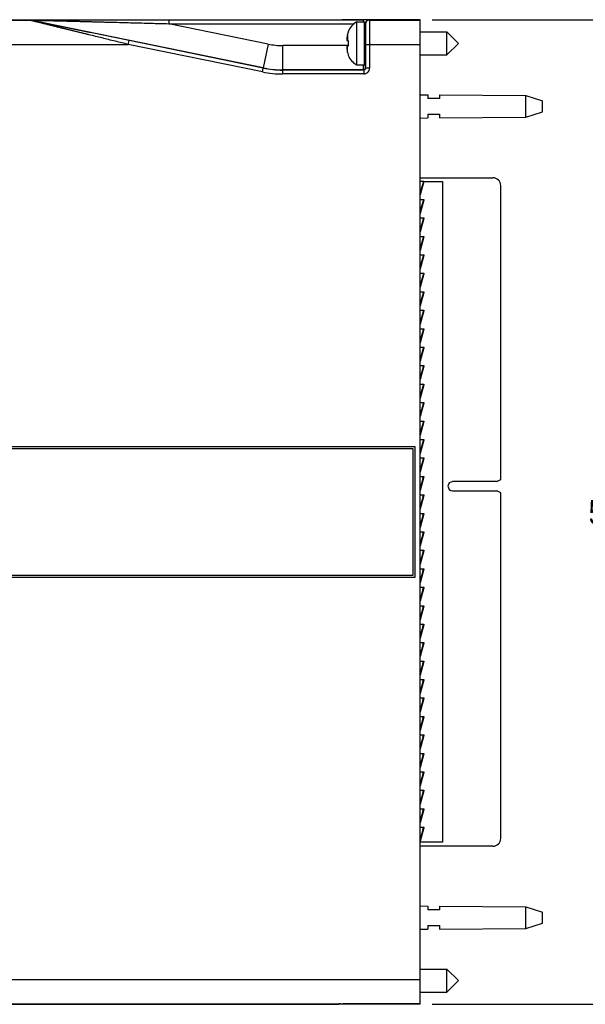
# Model space of a CAD drawing. Header units: inches. Extents: x 0 to 22, y 0 to 17.
# Tile 31 of 57: x 9.6 to 12.5, y 6.7 to 11.7. Entities that reach past the tile are written whole.
import ezdxf

# ---------------------------------------------------------------- set-up
doc = ezdxf.new("R2010")
doc.units = ezdxf.units.IN
doc.header["$LTSCALE"] = 1.21
doc.header["$MEASUREMENT"] = 0
doc.layers.get('0').update_dxf_attribs({"linetype": 'CONTINUOUS'})
doc.layers.add('DIMENSIONS', color=7, linetype='CONTINUOUS')
doc.styles.get("Standard").update_dxf_attribs({"font": 'txt', "width": 0.8})
doc.dimstyles.new('DIMSTYLE_2', dxfattribs={"dimtxt": 0.125, "dimasz": 0.18, "dimexe": 0.18, "dimexo": 0.0625, "dimgap": 0.09, "dimtad": 0, "dimtih": 1, "dimtoh": 1, "dimdec": 3, "dimzin": 4, "dimdsep": 46, "dimtxsty": 'STANDARD', "dimblk": '_FILLED', "dimblk1": '_FILLED', "dimblk2": '_FILLED', "dimcen": 0.09, "dimadec": 0, "dimazin": 0, "dimtp": 0.01, "dimtm": 0.01, "dimtfac": 1, "dimtdec": 3, "dimtofl": 0, "dimtmove": 0, "dimatfit": 3, "dimldrblk": '_FILLED', "dimfxl": 1, "dimtolj": 1, "dimtzin": 4, "dimarcsym": 0})

# ---------------------------------------------------------------- blocks, each defined once
blk = doc.blocks.new('_FILLED')
at = {"color": 0, "linetype": 'BYBLOCK'}
blk.add_solid([(0, 0), (-1, 0.174), (-1, -0.174)], dxfattribs=at)
blk = doc.blocks.new('*D5')
at = {"layer": 'DIMENSIONS', "color": 2, "linetype": 'CONTINUOUS'}
for p, q in [((11.6767, 11.7379), (13.0718, 11.7379)), ((12.9468, 11.7379), (12.9468, 9.3303)), ((12.9468, 6.6728), (12.9468, 9.0803)), ((11.6767, 6.6728), (13.0718, 6.6728))]:
    blk.add_line(p, q, dxfattribs=at)
at = {"layer": 'DIMENSIONS', "color": 2, "linetype": 'CONTINUOUS', "xscale": 0.18, "yscale": 0.18, "zscale": 0.18}
for p, rotation in [((12.9468, 11.7379), 90), ((12.9468, 6.6728), 270)]:
    blk.add_blockref('_FILLED', p, dxfattribs=dict(at, rotation=rotation))
at = {"layer": 'DIMENSIONS', "color": 2, "linetype": 'CONTINUOUS', "insert": (12.9468, 9.2678), "char_height": 0.125, "width": 1.425, "attachment_point": 2, "line_spacing_factor": 0.9}
blk.add_mtext('5.065{\\Ftxt.shx;\\W1.000000;\\H0.125000; }[128.65]', dxfattribs=at)

msp = doc.modelspace()

# ---------------------------------------------------------------- linework, layer by layer
at = {"color": 9, "linetype": 'CONTINUOUS'}
for p, q in [((7.6364, 11.7361), (9.6065, 11.7361)), ((9.6065, 11.7361), (9.6065, 11.7364)), ((9.6105, 11.7357), (9.6105, 11.736)), ((10.8073, 11.4905), (9.6105, 11.736)), ((10.322, 11.7376), (10.322, 11.7176)), ((10.322, 11.7376), (11.3222, 11.7376)), ((10.322, 11.7176), (11.2748, 11.7176)), ((10.8324, 11.6129), (10.322, 11.7176)), ((11.3222, 11.7376), (11.3222, 11.7266)), ((11.3292, 11.7176), (11.3322, 11.7174)), ((11.3322, 11.6558), (11.3322, 11.7174)), ((11.3322, 11.7174), (11.3335, 11.7161)), ((11.3522, 11.7374), (11.3535, 11.7361)), ((11.3535, 11.7361), (11.6142, 11.7361)), ((11.241, 11.6623), (11.241, 11.6313)), ((11.3331, 11.577), (11.3331, 11.6557)), ((7.6173, 11.6111), (10.1138, 11.6111)), ((10.1138, 11.6111), (10.1179, 11.6307)), ((10.8032, 11.4698), (10.1138, 11.6111)), ((10.8072, 11.4893), (10.1179, 11.6307)), ((10.8324, 11.6129), (10.8073, 11.4905)), ((10.9078, 11.4803), (10.9078, 11.6053)), ((11.2445, 11.6053), (10.9078, 11.6053)), ((11.241, 11.5704), (11.241, 11.6014)), ((11.3344, 11.6111), (11.3344, 11.4891)), ((11.3344, 11.6111), (11.6142, 11.6111)), ((11.3544, 11.6111), (11.3544, 11.4891)), ((10.8032, 11.4698), (10.8072, 11.4893)), ((10.8072, 11.4893), (10.8073, 11.4905)), ((10.9077, 11.4791), (10.9078, 11.4803)), ((10.9077, 11.4591), (10.9077, 11.4791)), ((11.3244, 11.4791), (10.9077, 11.4791)), ((11.3244, 11.4591), (10.9077, 11.4591)), ((11.3232, 11.4803), (10.9078, 11.4803)), ((11.3244, 11.4791), (11.3232, 11.4803)), ((11.3244, 11.4791), (11.3244, 11.4591)), ((11.3344, 11.4891), (11.3332, 11.4903)), ((11.3544, 11.4891), (11.3344, 11.4891)), ((11.6318, 10.9084), (11.6285, 10.8963)), ((11.6318, 10.8134), (11.6285, 10.8013)), ((11.6318, 10.7184), (11.6285, 10.7063)), ((11.6318, 10.6234), (11.6285, 10.6113)), ((11.6318, 10.5284), (11.6285, 10.5163)), ((11.6318, 10.4334), (11.6285, 10.4213)), ((11.6318, 10.3384), (11.6285, 10.3263)), ((11.6318, 10.2434), (11.6285, 10.2313)), ((11.6318, 10.1484), (11.6285, 10.1363)), ((11.6318, 10.0534), (11.6285, 10.0413)), ((11.6318, 9.9584), (11.6285, 9.9463)), ((11.6318, 9.8634), (11.6285, 9.8513)), ((11.6318, 9.7684), (11.6285, 9.7563)), ((11.6318, 9.6734), (11.6285, 9.6613)), ((11.6318, 9.5784), (11.6285, 9.5663)), ((11.6318, 9.4834), (11.6285, 9.4713)), ((11.6285, 9.3763), (11.6318, 9.3884)), ((11.6285, 9.2813), (11.6318, 9.2934)), ((11.6285, 9.1863), (11.6318, 9.1984)), ((11.6285, 9.0913), (11.6318, 9.1034)), ((11.6285, 8.9963), (11.6318, 9.0084)), ((11.6285, 8.9013), (11.6318, 8.9134)), ((11.6285, 8.8063), (11.6318, 8.8184)), ((11.6285, 8.7113), (11.6318, 8.7234)), ((11.6285, 8.6163), (11.6318, 8.6284)), ((11.6285, 8.5213), (11.6318, 8.5334)), ((11.6285, 8.4263), (11.6318, 8.4384)), ((11.6285, 8.3313), (11.6318, 8.3434)), ((11.6285, 8.2363), (11.6318, 8.2484)), ((11.6285, 8.1413), (11.6318, 8.1534)), ((11.6285, 8.0463), (11.6318, 8.0584)), ((11.6285, 7.9513), (11.6318, 7.9634)), ((11.6285, 7.8563), (11.6318, 7.8684)), ((11.6285, 7.7613), (11.6318, 7.7734)), ((11.6285, 7.6663), (11.6318, 7.6784)), ((11.6285, 7.5713), (11.6318, 7.5834)), ((7.6173, 6.7996), (11.6142, 6.7996)), ((7.6364, 6.6746), (11.2044, 6.6746)), ((11.2144, 6.6728), (11.2144, 6.6747))]:
    msp.add_line(p, q, dxfattribs=at)
at = {"color": 7, "linetype": 'CONTINUOUS'}
for p, q in [((8.4492, 11.7384), (11.1942, 11.7384)), ((11.1945, 11.738), (11.1942, 11.7384)), ((11.6142, 11.7379), (11.2145, 11.7379)), ((11.2888, 11.5061), (11.2888, 11.7266)), ((11.2888, 11.7266), (11.3292, 11.7266)), ((11.3292, 11.5061), (11.3292, 11.7266)), ((11.6142, 6.6728), (11.6142, 11.7379)), ((11.2445, 11.6764), (11.2445, 11.6747)), ((11.3331, 11.6557), (11.3336, 11.6557)), ((11.6142, 11.6754), (11.7524, 11.6754)), ((11.7524, 11.5573), (11.7524, 11.6754)), ((11.7524, 11.6754), (11.8114, 11.6164)), ((11.238, 11.6317), (11.2445, 11.6309)), ((11.2445, 11.6019), (11.238, 11.6011)), ((11.2445, 11.6309), (11.2445, 11.6164)), ((11.2445, 11.6164), (11.2445, 11.6019)), ((11.7524, 11.5573), (11.8114, 11.6164)), ((11.2445, 11.5581), (11.2445, 11.5563)), ((11.3331, 11.577), (11.3336, 11.577)), ((11.6142, 11.5573), (11.7524, 11.5573)), ((11.2888, 11.5061), (11.3292, 11.5061)), ((11.6142, 11.3524), (11.6542, 11.3521)), ((11.6542, 11.3521), (11.6542, 11.3324)), ((11.7142, 11.3516), (11.7142, 11.3324)), ((11.7142, 11.3516), (12.1581, 11.3484)), ((12.1581, 11.2364), (12.1581, 11.3484)), ((12.1581, 11.3484), (12.2442, 11.3204)), ((11.7142, 11.3324), (11.6542, 11.3324)), ((12.2442, 11.2644), (12.2442, 11.3204)), ((11.6542, 11.2524), (11.6542, 11.2327)), ((11.6542, 11.2524), (11.7142, 11.2524)), ((11.7142, 11.2524), (11.7142, 11.2331)), ((12.1581, 11.2364), (12.2442, 11.2644)), ((11.6142, 11.2324), (11.6542, 11.2327)), ((11.7142, 11.2331), (12.1581, 11.2364)), ((11.6142, 10.9249), (11.9892, 10.9249)), ((11.6142, 10.9084), (11.6337, 10.9084)), ((11.6314, 10.9061), (11.6142, 10.8491)), ((11.6334, 10.9055), (11.6142, 10.8364)), ((11.6334, 10.9055), (11.6142, 10.8422)), ((11.6315, 10.9063), (11.6314, 10.9061)), ((11.6314, 10.9061), (11.6334, 10.9055)), ((11.6318, 10.9084), (11.6315, 10.9063)), ((11.6334, 10.9057), (11.6334, 10.9055)), ((11.6335, 10.9059), (11.7292, 10.9059)), ((11.7292, 10.9059), (11.7292, 7.5059)), ((12.0292, 9.3726), (12.0292, 10.8849)), ((11.6142, 10.8134), (11.6337, 10.8134)), ((11.6314, 10.8111), (11.6142, 10.7541)), ((11.6334, 10.8105), (11.6142, 10.7414)), ((11.6334, 10.8105), (11.6142, 10.7472)), ((11.6315, 10.8113), (11.6314, 10.8111)), ((11.6314, 10.8111), (11.6334, 10.8105)), ((11.6318, 10.8134), (11.6315, 10.8113)), ((11.6334, 10.8107), (11.6334, 10.8105)), ((11.6142, 10.7184), (11.6337, 10.7184)), ((11.6314, 10.7161), (11.6142, 10.6591)), ((11.6334, 10.7155), (11.6142, 10.6464)), ((11.6334, 10.7155), (11.6142, 10.6522)), ((11.6315, 10.7163), (11.6314, 10.7161)), ((11.6314, 10.7161), (11.6334, 10.7155)), ((11.6318, 10.7184), (11.6315, 10.7163)), ((11.6334, 10.7157), (11.6334, 10.7155)), ((11.6142, 10.6234), (11.6337, 10.6234)), ((11.6314, 10.6211), (11.6142, 10.5641)), ((11.6334, 10.6205), (11.6142, 10.5514)), ((11.6334, 10.6205), (11.6142, 10.5572)), ((11.6315, 10.6213), (11.6314, 10.6211)), ((11.6314, 10.6211), (11.6334, 10.6205)), ((11.6318, 10.6234), (11.6315, 10.6213)), ((11.6334, 10.6207), (11.6334, 10.6205)), ((11.6142, 10.5284), (11.6337, 10.5284)), ((11.6314, 10.5261), (11.6142, 10.4691)), ((11.6334, 10.5255), (11.6142, 10.4564)), ((11.6334, 10.5255), (11.6142, 10.4622)), ((11.6315, 10.5263), (11.6314, 10.5261)), ((11.6314, 10.5261), (11.6334, 10.5255)), ((11.6318, 10.5284), (11.6315, 10.5263)), ((11.6334, 10.5257), (11.6334, 10.5255)), ((11.6142, 10.4334), (11.6337, 10.4334)), ((11.6314, 10.4311), (11.6142, 10.3741)), ((11.6334, 10.4305), (11.6142, 10.3672)), ((11.6334, 10.4305), (11.6142, 10.3614)), ((11.6315, 10.4313), (11.6314, 10.4311)), ((11.6314, 10.4311), (11.6334, 10.4305)), ((11.6318, 10.4334), (11.6315, 10.4313)), ((11.6334, 10.4307), (11.6334, 10.4305)), ((11.6142, 10.3384), (11.6337, 10.3384)), ((11.6314, 10.3361), (11.6142, 10.2791)), ((11.6334, 10.3355), (11.6142, 10.2722)), ((11.6334, 10.3355), (11.6142, 10.2664)), ((11.6315, 10.3363), (11.6314, 10.3361)), ((11.6314, 10.3361), (11.6334, 10.3355)), ((11.6318, 10.3384), (11.6315, 10.3363)), ((11.6334, 10.3357), (11.6334, 10.3355)), ((11.6142, 10.2434), (11.6337, 10.2434)), ((11.6314, 10.2411), (11.6142, 10.1841)), ((11.6334, 10.2405), (11.6142, 10.1714)), ((11.6334, 10.2405), (11.6142, 10.1772)), ((11.6315, 10.2413), (11.6314, 10.2411)), ((11.6314, 10.2411), (11.6334, 10.2405)), ((11.6318, 10.2434), (11.6315, 10.2413)), ((11.6334, 10.2407), (11.6334, 10.2405)), ((11.6142, 10.1484), (11.6337, 10.1484)), ((11.6314, 10.1461), (11.6142, 10.0891)), ((11.6334, 10.1455), (11.6142, 10.0764)), ((11.6334, 10.1455), (11.6142, 10.0822)), ((11.6315, 10.1463), (11.6314, 10.1461)), ((11.6314, 10.1461), (11.6334, 10.1455)), ((11.6318, 10.1484), (11.6315, 10.1463)), ((11.6334, 10.1457), (11.6334, 10.1455)), ((11.6142, 10.0534), (11.6337, 10.0534)), ((11.6314, 10.0511), (11.6142, 9.9941)), ((11.6334, 10.0505), (11.6142, 9.9814)), ((11.6334, 10.0505), (11.6142, 9.9872)), ((11.6315, 10.0513), (11.6314, 10.0511)), ((11.6314, 10.0511), (11.6334, 10.0505)), ((11.6318, 10.0534), (11.6315, 10.0513)), ((11.6334, 10.0507), (11.6334, 10.0505)), ((11.6142, 9.9584), (11.6337, 9.9584)), ((11.6314, 9.9561), (11.6142, 9.8991)), ((11.6334, 9.9555), (11.6142, 9.8864)), ((11.6334, 9.9555), (11.6142, 9.8922)), ((11.6315, 9.9563), (11.6314, 9.9561)), ((11.6314, 9.9561), (11.6334, 9.9555)), ((11.6318, 9.9584), (11.6315, 9.9563)), ((11.6334, 9.9557), (11.6334, 9.9555)), ((11.6142, 9.8634), (11.6337, 9.8634)), ((11.6314, 9.8611), (11.6142, 9.8041)), ((11.6334, 9.8605), (11.6142, 9.7914)), ((11.6334, 9.8605), (11.6142, 9.7972)), ((11.6315, 9.8613), (11.6314, 9.8611)), ((11.6314, 9.8611), (11.6334, 9.8605)), ((11.6318, 9.8634), (11.6315, 9.8613)), ((11.6334, 9.8607), (11.6334, 9.8605)), ((11.6142, 9.7684), (11.6337, 9.7684)), ((11.6314, 9.7661), (11.6142, 9.7091)), ((11.6334, 9.7655), (11.6142, 9.6964)), ((11.6334, 9.7655), (11.6142, 9.7022)), ((11.6315, 9.7663), (11.6314, 9.7661)), ((11.6314, 9.7661), (11.6334, 9.7655)), ((11.6318, 9.7684), (11.6315, 9.7663)), ((11.6334, 9.7657), (11.6334, 9.7655)), ((11.6142, 9.6734), (11.6337, 9.6734)), ((11.6314, 9.6711), (11.6142, 9.6141)), ((11.6334, 9.6705), (11.6142, 9.6014)), ((11.6334, 9.6705), (11.6142, 9.6072)), ((11.6315, 9.6713), (11.6314, 9.6711)), ((11.6314, 9.6711), (11.6334, 9.6705)), ((11.6318, 9.6734), (11.6315, 9.6713)), ((11.6334, 9.6707), (11.6334, 9.6705)), ((11.6142, 9.5784), (11.6337, 9.5784)), ((11.6314, 9.5761), (11.6142, 9.5191)), ((11.6334, 9.5755), (11.6142, 9.5122)), ((11.6334, 9.5755), (11.6142, 9.5064)), ((11.6315, 9.5763), (11.6314, 9.5761)), ((11.6314, 9.5761), (11.6334, 9.5755)), ((11.6318, 9.5784), (11.6315, 9.5763)), ((11.6334, 9.5757), (11.6334, 9.5755)), ((11.5892, 9.5404), (8.0268, 9.5404)), ((11.5792, 9.5304), (8.0268, 9.5304)), ((11.5792, 8.8804), (11.5792, 9.5304)), ((11.5892, 8.8704), (11.5892, 9.5404)), ((11.6142, 9.4834), (11.6337, 9.4834)), ((11.6314, 9.4811), (11.6142, 9.4241)), ((11.6334, 9.4805), (11.6142, 9.4114)), ((11.6334, 9.4805), (11.6142, 9.4172)), ((11.6315, 9.4813), (11.6314, 9.4811)), ((11.6314, 9.4811), (11.6334, 9.4805)), ((11.6318, 9.4834), (11.6315, 9.4813)), ((11.6334, 9.4807), (11.6334, 9.4805)), ((11.6142, 9.3884), (11.6337, 9.3884)), ((11.6314, 9.3861), (11.6142, 9.3291)), ((11.6334, 9.3855), (11.6142, 9.3164)), ((11.6334, 9.3855), (11.6142, 9.3222)), ((11.6315, 9.3863), (11.6314, 9.3861)), ((11.6314, 9.3861), (11.6334, 9.3855)), ((11.6318, 9.3884), (11.6315, 9.3863)), ((11.6334, 9.3857), (11.6334, 9.3855)), ((12.0099, 9.3615), (12.0292, 9.3726)), ((12.0099, 9.3615), (11.7812, 9.3615)), ((11.6142, 9.2934), (11.6337, 9.2934)), ((11.6314, 9.2911), (11.6142, 9.2341)), ((11.6334, 9.2905), (11.6142, 9.2214)), ((11.6334, 9.2905), (11.6142, 9.2272)), ((11.6315, 9.2913), (11.6314, 9.2911)), ((11.6314, 9.2911), (11.6334, 9.2905)), ((11.6318, 9.2934), (11.6315, 9.2913)), ((11.6334, 9.2907), (11.6334, 9.2905)), ((11.7812, 9.315), (12.0099, 9.315)), ((12.0292, 9.3039), (12.0099, 9.315)), ((12.0292, 7.5259), (12.0292, 9.3039)), ((11.6142, 9.1984), (11.6337, 9.1984)), ((11.6314, 9.1961), (11.6142, 9.1391)), ((11.6334, 9.1955), (11.6142, 9.1264)), ((11.6334, 9.1955), (11.6142, 9.1322)), ((11.6315, 9.1963), (11.6314, 9.1961)), ((11.6314, 9.1961), (11.6334, 9.1955)), ((11.6318, 9.1984), (11.6315, 9.1963)), ((11.6334, 9.1957), (11.6334, 9.1955)), ((11.6142, 9.1034), (11.6337, 9.1034)), ((11.6314, 9.1011), (11.6142, 9.0441)), ((11.6334, 9.1005), (11.6142, 9.0314)), ((11.6334, 9.1005), (11.6142, 9.0372)), ((11.6315, 9.1013), (11.6314, 9.1011)), ((11.6314, 9.1011), (11.6334, 9.1005)), ((11.6318, 9.1034), (11.6315, 9.1013)), ((11.6334, 9.1007), (11.6334, 9.1005)), ((11.6142, 9.0084), (11.6337, 9.0084)), ((11.6314, 9.0061), (11.6142, 8.9491)), ((11.6334, 9.0055), (11.6142, 8.9364)), ((11.6334, 9.0055), (11.6142, 8.9422)), ((11.6315, 9.0063), (11.6314, 9.0061)), ((11.6314, 9.0061), (11.6334, 9.0055)), ((11.6318, 9.0084), (11.6315, 9.0063)), ((11.6334, 9.0057), (11.6334, 9.0055)), ((8.0268, 8.8804), (11.5792, 8.8804)), ((8.0268, 8.8704), (11.5892, 8.8704)), ((11.6142, 8.9134), (11.6337, 8.9134)), ((11.6314, 8.9111), (11.6142, 8.8541)), ((11.6334, 8.9105), (11.6142, 8.8414)), ((11.6334, 8.9105), (11.6142, 8.8472)), ((11.6315, 8.9113), (11.6314, 8.9111)), ((11.6314, 8.9111), (11.6334, 8.9105)), ((11.6318, 8.9134), (11.6315, 8.9113)), ((11.6334, 8.9107), (11.6334, 8.9105)), ((11.6142, 8.8184), (11.6337, 8.8184)), ((11.6314, 8.8161), (11.6142, 8.7591)), ((11.6334, 8.8155), (11.6142, 8.7464)), ((11.6334, 8.8155), (11.6142, 8.7522)), ((11.6315, 8.8163), (11.6314, 8.8161)), ((11.6314, 8.8161), (11.6334, 8.8155)), ((11.6318, 8.8184), (11.6315, 8.8163)), ((11.6334, 8.8157), (11.6334, 8.8155)), ((11.6142, 8.7234), (11.6337, 8.7234)), ((11.6314, 8.7211), (11.6142, 8.6641)), ((11.6334, 8.7205), (11.6142, 8.6514)), ((11.6334, 8.7205), (11.6142, 8.6572)), ((11.6315, 8.7213), (11.6314, 8.7211)), ((11.6314, 8.7211), (11.6334, 8.7205)), ((11.6318, 8.7234), (11.6315, 8.7213)), ((11.6334, 8.7207), (11.6334, 8.7205)), ((11.6142, 8.6284), (11.6337, 8.6284)), ((11.6314, 8.6261), (11.6142, 8.5691)), ((11.6334, 8.6255), (11.6142, 8.5564)), ((11.6334, 8.6255), (11.6142, 8.5622)), ((11.6315, 8.6263), (11.6314, 8.6261)), ((11.6314, 8.6261), (11.6334, 8.6255)), ((11.6318, 8.6284), (11.6315, 8.6263)), ((11.6334, 8.6257), (11.6334, 8.6255)), ((11.6142, 8.5334), (11.6337, 8.5334)), ((11.6314, 8.5311), (11.6142, 8.4741)), ((11.6334, 8.5305), (11.6142, 8.4614)), ((11.6334, 8.5305), (11.6142, 8.4672)), ((11.6315, 8.5313), (11.6314, 8.5311)), ((11.6314, 8.5311), (11.6334, 8.5305)), ((11.6318, 8.5334), (11.6315, 8.5313)), ((11.6334, 8.5307), (11.6334, 8.5305)), ((11.6142, 8.4384), (11.6337, 8.4384)), ((11.6314, 8.4361), (11.6142, 8.3791)), ((11.6334, 8.4355), (11.6142, 8.3664)), ((11.6334, 8.4355), (11.6142, 8.3722)), ((11.6315, 8.4363), (11.6314, 8.4361)), ((11.6314, 8.4361), (11.6334, 8.4355)), ((11.6318, 8.4384), (11.6315, 8.4363)), ((11.6334, 8.4357), (11.6334, 8.4355)), ((11.6142, 8.3434), (11.6337, 8.3434)), ((11.6314, 8.3411), (11.6142, 8.2841)), ((11.6334, 8.3405), (11.6142, 8.2714)), ((11.6334, 8.3405), (11.6142, 8.2772)), ((11.6315, 8.3413), (11.6314, 8.3411)), ((11.6314, 8.3411), (11.6334, 8.3405)), ((11.6318, 8.3434), (11.6315, 8.3413)), ((11.6334, 8.3407), (11.6334, 8.3405)), ((11.6142, 8.2484), (11.6337, 8.2484)), ((11.6314, 8.2461), (11.6142, 8.1891)), ((11.6334, 8.2455), (11.6142, 8.1764)), ((11.6334, 8.2455), (11.6142, 8.1822)), ((11.6315, 8.2463), (11.6314, 8.2461)), ((11.6314, 8.2461), (11.6334, 8.2455)), ((11.6318, 8.2484), (11.6315, 8.2463)), ((11.6334, 8.2457), (11.6334, 8.2455)), ((11.6142, 8.1534), (11.6337, 8.1534)), ((11.6314, 8.1511), (11.6142, 8.0941)), ((11.6334, 8.1505), (11.6142, 8.0814)), ((11.6334, 8.1505), (11.6142, 8.0872)), ((11.6315, 8.1513), (11.6314, 8.1511)), ((11.6314, 8.1511), (11.6334, 8.1505)), ((11.6318, 8.1534), (11.6315, 8.1513)), ((11.6334, 8.1507), (11.6334, 8.1505)), ((11.6142, 8.0584), (11.6337, 8.0584)), ((11.6314, 8.0561), (11.6142, 7.9991)), ((11.6334, 8.0555), (11.6142, 7.9864)), ((11.6334, 8.0555), (11.6142, 7.9922)), ((11.6315, 8.0563), (11.6314, 8.0561)), ((11.6314, 8.0561), (11.6334, 8.0555)), ((11.6318, 8.0584), (11.6315, 8.0563)), ((11.6334, 8.0557), (11.6334, 8.0555)), ((11.6142, 7.9634), (11.6337, 7.9634)), ((11.6314, 7.9611), (11.6142, 7.9041)), ((11.6334, 7.9605), (11.6142, 7.8914)), ((11.6334, 7.9605), (11.6142, 7.8972)), ((11.6315, 7.9613), (11.6314, 7.9611)), ((11.6314, 7.9611), (11.6334, 7.9605)), ((11.6318, 7.9634), (11.6315, 7.9613)), ((11.6334, 7.9607), (11.6334, 7.9605)), ((11.6142, 7.8684), (11.6337, 7.8684)), ((11.6314, 7.8661), (11.6142, 7.8091)), ((11.6334, 7.8655), (11.6142, 7.7964)), ((11.6334, 7.8655), (11.6142, 7.8022)), ((11.6315, 7.8663), (11.6314, 7.8661)), ((11.6314, 7.8661), (11.6334, 7.8655)), ((11.6318, 7.8684), (11.6315, 7.8663)), ((11.6334, 7.8657), (11.6334, 7.8655)), ((11.6142, 7.7734), (11.6337, 7.7734)), ((11.6314, 7.7711), (11.6142, 7.7141)), ((11.6334, 7.7705), (11.6142, 7.7014)), ((11.6334, 7.7705), (11.6142, 7.7072)), ((11.6315, 7.7713), (11.6314, 7.7711)), ((11.6314, 7.7711), (11.6334, 7.7705)), ((11.6318, 7.7734), (11.6315, 7.7713)), ((11.6334, 7.7707), (11.6334, 7.7705)), ((11.6142, 7.6784), (11.6337, 7.6784)), ((11.6314, 7.6761), (11.6142, 7.6191)), ((11.6334, 7.6755), (11.6142, 7.6064)), ((11.6334, 7.6755), (11.6142, 7.6122)), ((11.6315, 7.6763), (11.6314, 7.6761)), ((11.6314, 7.6761), (11.6334, 7.6755)), ((11.6318, 7.6784), (11.6315, 7.6763)), ((11.6334, 7.6757), (11.6334, 7.6755)), ((11.6142, 7.5834), (11.6337, 7.5834)), ((11.6314, 7.5811), (11.6142, 7.5241)), ((11.6334, 7.5805), (11.6142, 7.5114)), ((11.6334, 7.5805), (11.6142, 7.5172)), ((11.6315, 7.5813), (11.6314, 7.5811)), ((11.6314, 7.5811), (11.6334, 7.5805)), ((11.6318, 7.5834), (11.6315, 7.5813)), ((11.6334, 7.5807), (11.6334, 7.5805)), ((11.7292, 7.5059), (11.6142, 7.5059)), ((11.9892, 7.4859), (11.6142, 7.4859)), ((11.6142, 7.1784), (11.6542, 7.1781)), ((11.6542, 7.1781), (11.6542, 7.1584)), ((11.7142, 7.1584), (11.6542, 7.1584)), ((11.7142, 7.1776), (12.1581, 7.1744)), ((11.7142, 7.1776), (11.7142, 7.1584)), ((12.1581, 7.1744), (12.2442, 7.1464)), ((12.1581, 7.0624), (12.1581, 7.1744)), ((12.2442, 7.0904), (12.2442, 7.1464)), ((11.6142, 7.0584), (11.6542, 7.0587)), ((11.6542, 7.0784), (11.7142, 7.0784)), ((11.6542, 7.0784), (11.6542, 7.0587)), ((11.7142, 7.0784), (11.7142, 7.0591)), ((11.7142, 7.0591), (12.1581, 7.0624)), ((12.1581, 7.0624), (12.2442, 7.0904)), ((11.6142, 6.8534), (11.7524, 6.8534)), ((11.7524, 6.8534), (11.8114, 6.7944)), ((11.7524, 6.7353), (11.7524, 6.8534)), ((11.7524, 6.7353), (11.8114, 6.7944)), ((11.6142, 6.7353), (11.7524, 6.7353)), ((8.4492, 6.6724), (11.1942, 6.6724)), ((11.1963, 6.6745), (11.1942, 6.6724)), ((11.2044, 6.6746), (11.2163, 6.6747)), ((11.6142, 6.6728), (11.2144, 6.6728)), ((11.6142, 6.6747), (11.2163, 6.6747))]:
    msp.add_line(p, q, dxfattribs=at)
at = {"color": 9, "linetype": 'CONTINUOUS'}
for centre, radius, start, end in [((9.6065, 11.7164), 0.02, 78.4093, 89.9996), ((9.6065, 11.7161), 0.02, 78.4093, 89.9996), ((11.3522, 11.7174), 0.02, 90.0052, 179.9948), ((11.3535, 11.7161), 0.02, 90.0052, 179.9948), ((10.9078, 11.9803), 0.375, 258.4089, 270.0001), ((10.9077, 11.9791), 0.52, 258.4089, 270.0001), ((10.9077, 11.9791), 0.5, 258.4087, 270.0003), ((10.9078, 11.9803), 0.5, 258.4091, 269.9999), ((11.3232, 11.4903), 0.01, 270.0052, 359.9948), ((11.3244, 11.4891), 0.03, 269.9993, 0.0007), ((11.3244, 11.4891), 0.01, 269.987, 0.013)]:
    msp.add_arc(centre, radius, start, end, dxfattribs=at)
at = {"color": 7, "linetype": 'CONTINUOUS'}
for centre, radius, start, end in [((11.3319, 11.6439), 0.0933, 117.5225, 159.5639), ((11.4537, 11.6164), 0.2177, 167.821, 172.347), ((11.3368, 11.6417), 0.0981, 160.3312, 167.8411), ((11.3379, 11.6414), 0.0992, 165.5138, 167.823), ((11.3331, 11.6597), 0.00394, 180, 270), ((11.3989, 11.6303), 0.1616, 174.6476, 177.727), ((11.2936, 11.6406), 0.0563, 183.9284, 189.1086), ((11.2936, 11.5922), 0.0563, 170.8914, 176.0716), ((11.399, 11.6025), 0.1617, 182.2739, 185.3515), ((11.4537, 11.6164), 0.2177, 187.653, 192.179), ((11.3368, 11.5911), 0.0981, 192.1589, 199.6688), ((11.3319, 11.5889), 0.0933, 200.4361, 242.4775), ((11.3331, 11.5731), 0.00394, 90, 180), ((11.9892, 10.8849), 0.04, 0, 90), ((11.7812, 9.3382), 0.0232, 90, 270), ((11.9892, 7.5259), 0.04, 270, 360)]:
    msp.add_arc(centre, radius, start, end, dxfattribs=at)
for centre, major_axis, start_param, end_param in [((11.2145, 11.738), (0.02, 0), -3.132866, -1.570796), ((11.3334, 11.6164), (0, 0.0492), -3.784242, 0.642649), ((11.2144, 6.6726), (0.02, 0), 1.570796, 3.132866), ((11.2163, 6.6745), (0.02, 0), 2.206691, 3.132866)]:
    msp.add_ellipse(centre, major_axis=major_axis, ratio=0.008727, start_param=start_param, end_param=end_param, dxfattribs=at)
at = {"color": 9, "linetype": 'CONTINUOUS'}
for points, knots in [([(9.6065, 11.7364), (9.6065, 11.7364), (9.6065, 11.7364), (9.6065, 11.7364), (9.6065, 11.7364), (9.6065, 11.7364), (9.6065, 11.7364), (9.6065, 11.7364), (9.6066, 11.7364), (9.6066, 11.7364), (9.6067, 11.7364), (9.6068, 11.7364), (9.6069, 11.7364), (9.6071, 11.7364), (9.6072, 11.7364), (9.6074, 11.7364), (9.6076, 11.7364), (9.6079, 11.7365), (9.6083, 11.7365), (9.6088, 11.7365), (9.6093, 11.7365), (9.61, 11.7365), (9.6106, 11.7365), (9.6113, 11.7365), (9.6121, 11.7365), (9.6129, 11.7365), (9.6137, 11.7366), (9.6149, 11.7366), (9.6164, 11.7366), (9.6184, 11.7366), (9.6204, 11.7366), (9.6225, 11.7366), (9.6247, 11.7367), (9.6269, 11.7367), (9.6292, 11.7367), (9.6315, 11.7367), (9.6339, 11.7367), (9.6372, 11.7367), (9.6413, 11.7368), (9.6463, 11.7368), (9.6514, 11.7368), (9.6566, 11.7368), (9.6619, 11.7369), (9.6672, 11.7369), (9.6726, 11.7369), (9.678, 11.7369), (9.6853, 11.737), (9.6944, 11.737), (9.7055, 11.737), (9.7167, 11.737), (9.7279, 11.7371), (9.7392, 11.7371), (9.7505, 11.7371), (9.7619, 11.7372), (9.7733, 11.7372), (9.7847, 11.7372), (9.7962, 11.7372), (9.8115, 11.7373), (9.8307, 11.7373), (9.8539, 11.7373), (9.877, 11.7374), (9.9003, 11.7374), (9.9235, 11.7374), (9.9468, 11.7374), (9.9702, 11.7375), (9.9935, 11.7375), (10.0169, 11.7375), (10.0481, 11.7375), (10.0872, 11.7376), (10.1341, 11.7376), (10.1811, 11.7376), (10.228, 11.7376), (10.275, 11.7376), (10.3063, 11.7376), (10.322, 11.7376)], [0, 0, 0, 0, 0.000006, 0.000011, 0.000017, 0.000034, 0.000058, 0.000088, 0.000124, 0.000215, 0.000332, 0.000474, 0.00064, 0.000831, 0.001046, 0.001284, 0.001546, 0.00183, 0.002462, 0.003178, 0.003972, 0.00484, 0.005776, 0.006776, 0.007835, 0.008949, 0.010114, 0.011327, 0.01388, 0.016583, 0.019417, 0.022363, 0.025406, 0.028534, 0.031736, 0.035005, 0.038332, 0.04171, 0.048602, 0.055646, 0.062814, 0.070086, 0.077446, 0.084881, 0.092381, 0.099938, 0.107545, 0.122885, 0.138366, 0.153961, 0.169651, 0.185421, 0.201258, 0.217153, 0.233098, 0.249088, 0.265116, 0.281179, 0.313395, 0.345711, 0.378109, 0.410576, 0.4431, 0.475674, 0.50829, 0.540942, 0.573625, 0.606336, 0.671824, 0.737384, 0.802996, 0.868644, 0.934317, 1, 1, 1, 1]), ([(10.1138, 11.6111), (10.1026, 11.6139), (10.08, 11.6194), (10.0462, 11.6277), (10.0124, 11.6359), (9.9786, 11.6442), (9.9449, 11.6525), (9.9168, 11.6593), (9.8944, 11.6648), (9.8776, 11.669), (9.8608, 11.6731), (9.844, 11.6772), (9.8273, 11.6813), (9.8106, 11.6854), (9.794, 11.6895), (9.7774, 11.6936), (9.7609, 11.6976), (9.7445, 11.7017), (9.7308, 11.705), (9.72, 11.7077), (9.7119, 11.7097), (9.7038, 11.7117), (9.6958, 11.7137), (9.6879, 11.7157), (9.6799, 11.7176), (9.6721, 11.7196), (9.6644, 11.7215), (9.658, 11.7231), (9.6529, 11.7243), (9.6492, 11.7253), (9.6455, 11.7262), (9.6419, 11.7271), (9.6383, 11.728), (9.6348, 11.7289), (9.6313, 11.7297), (9.6279, 11.7306), (9.6247, 11.7314), (9.6221, 11.7321), (9.62, 11.7326), (9.6186, 11.7329), (9.6171, 11.7333), (9.6158, 11.7337), (9.6145, 11.734), (9.6132, 11.7343), (9.6121, 11.7346), (9.611, 11.7349), (9.6102, 11.7351), (9.6095, 11.7353), (9.6091, 11.7354), (9.6087, 11.7355), (9.6083, 11.7356), (9.608, 11.7357), (9.6077, 11.7358), (9.6074, 11.7358), (9.6072, 11.7359), (9.607, 11.736), (9.6068, 11.736), (9.6068, 11.736), (9.6067, 11.736), (9.6066, 11.7361), (9.6066, 11.7361), (9.6065, 11.7361), (9.6065, 11.7361), (9.6065, 11.7361), (9.6065, 11.7361), (9.6065, 11.7361), (9.6065, 11.7361), (9.6065, 11.7361)], [0, 0, 0, 0, 0.066656, 0.133297, 0.199902, 0.266454, 0.33293, 0.399302, 0.432439, 0.465536, 0.498587, 0.531585, 0.564522, 0.597386, 0.630165, 0.662843, 0.695399, 0.727808, 0.760034, 0.776063, 0.792028, 0.807918, 0.823721, 0.839425, 0.855011, 0.870457, 0.885734, 0.900804, 0.908246, 0.915615, 0.922901, 0.930094, 0.937178, 0.944136, 0.950946, 0.957583, 0.964012, 0.97019, 0.973169, 0.976063, 0.978863, 0.981558, 0.984137, 0.986586, 0.988889, 0.99103, 0.99299, 0.993896, 0.99475, 0.995548, 0.996288, 0.996967, 0.997583, 0.998135, 0.998618, 0.999031, 0.999211, 0.999373, 0.999516, 0.999641, 0.999747, 0.999835, 0.999904, 0.999954, 0.999986, 0.999995, 1, 1, 1, 1]), ([(9.6105, 11.736), (9.6105, 11.736), (9.6105, 11.736), (9.6105, 11.736), (9.6105, 11.736), (9.6105, 11.736), (9.6105, 11.736), (9.6106, 11.736), (9.6106, 11.736), (9.6106, 11.736), (9.6107, 11.736), (9.6107, 11.736), (9.6107, 11.736), (9.6108, 11.736), (9.6109, 11.736), (9.6111, 11.736), (9.6113, 11.736), (9.6115, 11.736), (9.6117, 11.736), (9.6119, 11.736), (9.6122, 11.736), (9.6124, 11.736), (9.6128, 11.736), (9.6134, 11.736), (9.6141, 11.736), (9.6148, 11.736), (9.6156, 11.736), (9.6164, 11.7359), (9.6173, 11.7359), (9.6182, 11.7359), (9.6192, 11.7359), (9.6205, 11.7359), (9.6222, 11.7358), (9.6244, 11.7358), (9.6266, 11.7358), (9.6289, 11.7357), (9.6312, 11.7357), (9.6336, 11.7356), (9.636, 11.7356), (9.6385, 11.7355), (9.6409, 11.7355), (9.6443, 11.7354), (9.6486, 11.7353), (9.6538, 11.7352), (9.659, 11.735), (9.6643, 11.7349), (9.6697, 11.7348), (9.675, 11.7347), (9.6805, 11.7345), (9.6859, 11.7344), (9.6932, 11.7342), (9.7024, 11.734), (9.7135, 11.7337), (9.7246, 11.7334), (9.7358, 11.7332), (9.7471, 11.7329), (9.7583, 11.7326), (9.7696, 11.7323), (9.7809, 11.732), (9.7961, 11.7316), (9.815, 11.7311), (9.8378, 11.7306), (9.8607, 11.73), (9.8836, 11.7294), (9.9065, 11.7288), (9.9295, 11.7282), (9.9525, 11.7276), (9.9755, 11.727), (9.9985, 11.7263), (10.0216, 11.7257), (10.0524, 11.7249), (10.0908, 11.7239), (10.137, 11.7226), (10.1832, 11.7214), (10.2295, 11.7201), (10.2757, 11.7189), (10.3066, 11.7181), (10.322, 11.7176)], [0, 0, 0, 0, 0.000003, 0.000007, 0.000012, 0.00002, 0.000042, 0.000072, 0.000111, 0.000157, 0.000212, 0.000275, 0.000346, 0.000426, 0.000608, 0.000822, 0.001067, 0.001341, 0.001643, 0.001973, 0.002331, 0.002713, 0.00312, 0.004004, 0.004974, 0.006022, 0.00714, 0.008322, 0.009562, 0.010854, 0.012194, 0.013576, 0.016453, 0.019459, 0.022573, 0.025777, 0.02906, 0.032408, 0.035814, 0.03927, 0.042769, 0.046308, 0.053485, 0.060772, 0.068151, 0.075605, 0.083122, 0.090694, 0.098312, 0.10597, 0.113665, 0.129144, 0.144724, 0.160386, 0.176115, 0.191901, 0.207736, 0.223612, 0.239524, 0.255469, 0.287437, 0.319495, 0.351626, 0.383815, 0.416054, 0.448335, 0.480652, 0.512999, 0.545372, 0.577768, 0.610184, 0.675065, 0.739997, 0.804967, 0.869964, 0.934978, 1, 1, 1, 1]), ([(10.1179, 11.6307), (10.1068, 11.633), (10.0845, 11.6376), (10.0512, 11.6444), (10.0179, 11.6513), (9.9846, 11.6581), (9.9513, 11.6649), (9.9236, 11.6706), (9.9015, 11.6752), (9.8849, 11.6786), (9.8683, 11.682), (9.8518, 11.6855), (9.8352, 11.6889), (9.8187, 11.6923), (9.8023, 11.6957), (9.7858, 11.6991), (9.7694, 11.7025), (9.7531, 11.7058), (9.7395, 11.7086), (9.7287, 11.7109), (9.7206, 11.7126), (9.7125, 11.7142), (9.7045, 11.7159), (9.6965, 11.7176), (9.6885, 11.7192), (9.6806, 11.7209), (9.6728, 11.7225), (9.6663, 11.7239), (9.6611, 11.7249), (9.6573, 11.7257), (9.6535, 11.7265), (9.6497, 11.7273), (9.646, 11.7281), (9.6423, 11.7289), (9.6387, 11.7296), (9.6351, 11.7304), (9.6316, 11.7311), (9.6288, 11.7317), (9.6265, 11.7322), (9.6249, 11.7325), (9.6233, 11.7329), (9.6218, 11.7332), (9.6203, 11.7335), (9.6189, 11.7338), (9.6175, 11.7341), (9.6162, 11.7344), (9.6152, 11.7346), (9.6144, 11.7348), (9.6139, 11.7349), (9.6134, 11.735), (9.6129, 11.7351), (9.6125, 11.7352), (9.6121, 11.7353), (9.6117, 11.7354), (9.6115, 11.7355), (9.6113, 11.7355), (9.6111, 11.7356), (9.611, 11.7356), (9.6109, 11.7356), (9.6108, 11.7356), (9.6107, 11.7357), (9.6106, 11.7357), (9.6106, 11.7357), (9.6105, 11.7357), (9.6105, 11.7357), (9.6105, 11.7357), (9.6105, 11.7357), (9.6105, 11.7357), (9.6105, 11.7357), (9.6105, 11.7357), (9.6105, 11.7357), (9.6105, 11.7357)], [0, 0, 0, 0, 0.065683, 0.131355, 0.197004, 0.262616, 0.328175, 0.393664, 0.426374, 0.459058, 0.49171, 0.524326, 0.556899, 0.589424, 0.621891, 0.654289, 0.686604, 0.71882, 0.750911, 0.766901, 0.782846, 0.798741, 0.814578, 0.830348, 0.846037, 0.861633, 0.877114, 0.892454, 0.900061, 0.907618, 0.915118, 0.922553, 0.929913, 0.937185, 0.944353, 0.951397, 0.958289, 0.964994, 0.968263, 0.971466, 0.974594, 0.977637, 0.980583, 0.983416, 0.98612, 0.988673, 0.991051, 0.992165, 0.993224, 0.994224, 0.99516, 0.996027, 0.996822, 0.997537, 0.99817, 0.998454, 0.998716, 0.998954, 0.999169, 0.99936, 0.999526, 0.999668, 0.999785, 0.999876, 0.999912, 0.999942, 0.999966, 0.999983, 0.999989, 0.999994, 1, 1, 1, 1]), ([(11.3522, 11.7374), (11.3522, 11.7374), (11.3522, 11.7374), (11.3522, 11.7374), (11.3522, 11.7374), (11.3522, 11.7374), (11.3522, 11.7374), (11.3522, 11.7374), (11.3521, 11.7374), (11.3521, 11.7374), (11.3521, 11.7374), (11.352, 11.7374), (11.3519, 11.7374), (11.3518, 11.7374), (11.3516, 11.7374), (11.3515, 11.7374), (11.3513, 11.7374), (11.3511, 11.7374), (11.3508, 11.7375), (11.3504, 11.7375), (11.3499, 11.7375), (11.3493, 11.7375), (11.3486, 11.7375), (11.3479, 11.7375), (11.3471, 11.7375), (11.3462, 11.7375), (11.345, 11.7375), (11.3433, 11.7376), (11.3411, 11.7376), (11.3388, 11.7376), (11.3363, 11.7376), (11.3336, 11.7376), (11.3309, 11.7376), (11.328, 11.7376), (11.3252, 11.7376), (11.3232, 11.7376), (11.3222, 11.7376)], [0, 0, 0, 0, 0.000089, 0.000211, 0.000557, 0.001048, 0.001684, 0.002467, 0.003398, 0.004476, 0.005702, 0.008597, 0.01208, 0.01615, 0.020806, 0.026045, 0.031864, 0.038259, 0.045226, 0.060861, 0.078733, 0.098799, 0.121012, 0.145318, 0.171659, 0.199974, 0.230195, 0.296061, 0.368631, 0.447214, 0.531061, 0.619374, 0.711313, 0.806001, 0.902536, 1, 1, 1, 1]), ([(11.3335, 11.7161), (11.3335, 11.7161), (11.3335, 11.7161), (11.3335, 11.7161), (11.3335, 11.7161), (11.3335, 11.7161), (11.3335, 11.716), (11.3335, 11.716), (11.3335, 11.7159), (11.3335, 11.7158), (11.3336, 11.7157), (11.3336, 11.7155), (11.3336, 11.7154), (11.3336, 11.7152), (11.3336, 11.7149), (11.3336, 11.7144), (11.3337, 11.7139), (11.3337, 11.7134), (11.3337, 11.7128), (11.3337, 11.7121), (11.3337, 11.7114), (11.3338, 11.7106), (11.3338, 11.7094), (11.3338, 11.7078), (11.3339, 11.7057), (11.3339, 11.7034), (11.3339, 11.7008), (11.334, 11.6981), (11.334, 11.6951), (11.3341, 11.6919), (11.3341, 11.6886), (11.3341, 11.685), (11.3341, 11.6813), (11.3342, 11.676), (11.3342, 11.669), (11.3343, 11.6602), (11.3343, 11.651), (11.3343, 11.6414), (11.3344, 11.6315), (11.3344, 11.6213), (11.3344, 11.6146), (11.3344, 11.6111)], [0, 0, 0, 0, 0.000092, 0.000218, 0.000379, 0.000576, 0.00108, 0.001725, 0.002511, 0.003441, 0.004515, 0.005736, 0.007106, 0.008623, 0.012098, 0.016158, 0.020806, 0.026041, 0.031859, 0.038255, 0.045224, 0.052762, 0.060863, 0.078735, 0.098797, 0.121009, 0.145323, 0.171673, 0.19999, 0.230206, 0.262252, 0.296059, 0.331553, 0.368641, 0.447223, 0.53106, 0.619374, 0.71131, 0.805998, 0.902538, 1, 1, 1, 1]), ([(11.3535, 11.7361), (11.3535, 11.7361), (11.3535, 11.7361), (11.3535, 11.7361), (11.3535, 11.7361), (11.3535, 11.7361), (11.3535, 11.736), (11.3535, 11.7359), (11.3535, 11.7358), (11.3535, 11.7357), (11.3536, 11.7356), (11.3536, 11.7354), (11.3536, 11.7353), (11.3536, 11.735), (11.3536, 11.7346), (11.3536, 11.7341), (11.3537, 11.7335), (11.3537, 11.7329), (11.3537, 11.7321), (11.3537, 11.7313), (11.3537, 11.7305), (11.3538, 11.7295), (11.3538, 11.7281), (11.3538, 11.7262), (11.3539, 11.7237), (11.3539, 11.7209), (11.3539, 11.7179), (11.354, 11.7146), (11.354, 11.7111), (11.3541, 11.7073), (11.3541, 11.7033), (11.3541, 11.6991), (11.3541, 11.6946), (11.3542, 11.6883), (11.3542, 11.68), (11.3543, 11.6696), (11.3543, 11.6586), (11.3543, 11.6471), (11.3544, 11.6353), (11.3544, 11.6233), (11.3544, 11.6152), (11.3544, 11.6111)], [0, 0, 0, 0, 0.000085, 0.000204, 0.000357, 0.000545, 0.001032, 0.001665, 0.002446, 0.003375, 0.004452, 0.005676, 0.007049, 0.008568, 0.01205, 0.016119, 0.020774, 0.026012, 0.03183, 0.038224, 0.045191, 0.052726, 0.060826, 0.078697, 0.098763, 0.120976, 0.145282, 0.171625, 0.199941, 0.230162, 0.262218, 0.296031, 0.331521, 0.368604, 0.44719, 0.531041, 0.619358, 0.7113, 0.805992, 0.902532, 1, 1, 1, 1]), ([(11.3332, 11.4903), (11.3332, 11.4903), (11.3332, 11.4903), (11.3332, 11.4903), (11.3332, 11.4903), (11.3332, 11.4903), (11.3332, 11.4904), (11.3332, 11.4904), (11.3332, 11.4905), (11.3332, 11.4906), (11.3332, 11.4907), (11.3332, 11.4908), (11.3331, 11.491), (11.3331, 11.4913), (11.3331, 11.4916), (11.3331, 11.492), (11.3331, 11.4924), (11.333, 11.4929), (11.333, 11.4934), (11.333, 11.494), (11.333, 11.4946), (11.3329, 11.4956), (11.3329, 11.4968), (11.3329, 11.4985), (11.3328, 11.5003), (11.3328, 11.5023), (11.3328, 11.5045), (11.3327, 11.5068), (11.3327, 11.5093), (11.3327, 11.512), (11.3326, 11.5159), (11.3326, 11.5211), (11.3325, 11.5278), (11.3325, 11.535), (11.3324, 11.5426), (11.3324, 11.5507), (11.3323, 11.5592), (11.3323, 11.568), (11.3323, 11.5739), (11.3323, 11.5769)], [0, 0, 0, 0, 0.000098, 0.000227, 0.000388, 0.000583, 0.001074, 0.0017, 0.002458, 0.003351, 0.004379, 0.005543, 0.008289, 0.011592, 0.015451, 0.019862, 0.024824, 0.030335, 0.036391, 0.04299, 0.050128, 0.057802, 0.074747, 0.0938, 0.114934, 0.138111, 0.163286, 0.190414, 0.21945, 0.250349, 0.283065, 0.353723, 0.430921, 0.514151, 0.602865, 0.696445, 0.794265, 0.89568, 1, 1, 1, 1]), ([(11.3232, 11.4803), (11.3232, 11.4803), (11.3232, 11.4803), (11.3232, 11.4803), (11.3232, 11.4803), (11.3232, 11.4804), (11.3232, 11.4804), (11.3232, 11.4805), (11.3232, 11.4806), (11.3232, 11.4807), (11.3232, 11.4808), (11.3231, 11.4811), (11.3231, 11.4814), (11.3231, 11.4817), (11.3231, 11.4821), (11.3231, 11.4826), (11.323, 11.4831), (11.323, 11.4836), (11.323, 11.4842), (11.323, 11.4849), (11.323, 11.4858), (11.3229, 11.4872), (11.3229, 11.4889), (11.3228, 11.4908), (11.3228, 11.4929), (11.3228, 11.4952), (11.3227, 11.4977), (11.3227, 11.5004), (11.3227, 11.5032), (11.3226, 11.5051), (11.3226, 11.5061)], [0, 0, 0, 0, 0.000338, 0.000781, 0.00201, 0.003712, 0.005895, 0.008565, 0.011721, 0.015366, 0.019499, 0.02923, 0.040914, 0.054547, 0.070125, 0.087643, 0.107092, 0.128467, 0.151758, 0.176956, 0.20405, 0.263887, 0.33117, 0.40579, 0.487627, 0.576547, 0.672406, 0.775048, 0.884305, 1, 1, 1, 1])]:
    msp.add_open_spline(points, degree=3, knots=knots, dxfattribs=at)
at = {"color": 7, "linetype": 'CONTINUOUS'}
for points in [[(11.6337, 10.9084), (11.6337, 10.9082), (11.6337, 10.9077), (11.6337, 10.907), (11.6336, 10.9064), (11.6335, 10.9059), (11.6334, 10.9057)], [(11.6337, 10.8134), (11.6337, 10.8132), (11.6337, 10.8127), (11.6337, 10.812), (11.6336, 10.8114), (11.6335, 10.8109), (11.6334, 10.8107)], [(11.6337, 10.7184), (11.6337, 10.7182), (11.6337, 10.7177), (11.6337, 10.717), (11.6336, 10.7164), (11.6335, 10.7159), (11.6334, 10.7157)], [(11.6337, 10.6234), (11.6337, 10.6232), (11.6337, 10.6227), (11.6337, 10.622), (11.6336, 10.6214), (11.6335, 10.6209), (11.6334, 10.6207)], [(11.6337, 10.5284), (11.6337, 10.5282), (11.6337, 10.5277), (11.6337, 10.527), (11.6336, 10.5264), (11.6335, 10.5259), (11.6334, 10.5257)], [(11.6337, 10.4334), (11.6337, 10.4332), (11.6337, 10.4327), (11.6337, 10.432), (11.6336, 10.4314), (11.6335, 10.4309), (11.6334, 10.4307)], [(11.6337, 10.3384), (11.6337, 10.3382), (11.6337, 10.3377), (11.6337, 10.337), (11.6336, 10.3364), (11.6335, 10.3359), (11.6334, 10.3357)], [(11.6337, 10.2434), (11.6337, 10.2432), (11.6337, 10.2427), (11.6337, 10.242), (11.6336, 10.2414), (11.6335, 10.2409), (11.6334, 10.2407)], [(11.6337, 10.1484), (11.6337, 10.1482), (11.6337, 10.1477), (11.6337, 10.147), (11.6336, 10.1464), (11.6335, 10.1459), (11.6334, 10.1457)], [(11.6337, 10.0534), (11.6337, 10.0532), (11.6337, 10.0527), (11.6337, 10.052), (11.6336, 10.0514), (11.6335, 10.0509), (11.6334, 10.0507)], [(11.6337, 9.9584), (11.6337, 9.9582), (11.6337, 9.9577), (11.6337, 9.957), (11.6336, 9.9564), (11.6335, 9.9559), (11.6334, 9.9557)], [(11.6337, 9.8634), (11.6337, 9.8632), (11.6337, 9.8627), (11.6337, 9.862), (11.6336, 9.8614), (11.6335, 9.8609), (11.6334, 9.8607)], [(11.6337, 9.7684), (11.6337, 9.7682), (11.6337, 9.7677), (11.6337, 9.767), (11.6336, 9.7664), (11.6335, 9.7659), (11.6334, 9.7657)], [(11.6337, 9.6734), (11.6337, 9.6732), (11.6337, 9.6727), (11.6337, 9.672), (11.6336, 9.6714), (11.6335, 9.6709), (11.6334, 9.6707)], [(11.6337, 9.5784), (11.6337, 9.5782), (11.6337, 9.5777), (11.6337, 9.577), (11.6336, 9.5764), (11.6335, 9.5759), (11.6334, 9.5757)], [(11.6337, 9.4834), (11.6337, 9.4832), (11.6337, 9.4827), (11.6337, 9.482), (11.6336, 9.4814), (11.6335, 9.4809), (11.6334, 9.4807)], [(11.6337, 9.3884), (11.6337, 9.3882), (11.6337, 9.3877), (11.6337, 9.387), (11.6336, 9.3864), (11.6335, 9.3859), (11.6334, 9.3857)], [(11.6337, 9.2934), (11.6337, 9.2932), (11.6337, 9.2927), (11.6337, 9.292), (11.6336, 9.2914), (11.6335, 9.2909), (11.6334, 9.2907)], [(11.6337, 9.1984), (11.6337, 9.1982), (11.6337, 9.1977), (11.6337, 9.197), (11.6336, 9.1964), (11.6335, 9.1959), (11.6334, 9.1957)], [(11.6337, 9.1034), (11.6337, 9.1032), (11.6337, 9.1027), (11.6337, 9.102), (11.6336, 9.1014), (11.6335, 9.1009), (11.6334, 9.1007)], [(11.6337, 9.0084), (11.6337, 9.0082), (11.6337, 9.0077), (11.6337, 9.007), (11.6336, 9.0064), (11.6335, 9.0059), (11.6334, 9.0057)], [(11.6337, 8.9134), (11.6337, 8.9132), (11.6337, 8.9127), (11.6337, 8.912), (11.6336, 8.9114), (11.6335, 8.9109), (11.6334, 8.9107)], [(11.6337, 8.8184), (11.6337, 8.8182), (11.6337, 8.8177), (11.6337, 8.817), (11.6336, 8.8164), (11.6335, 8.8159), (11.6334, 8.8157)], [(11.6337, 8.7234), (11.6337, 8.7232), (11.6337, 8.7227), (11.6337, 8.722), (11.6336, 8.7214), (11.6335, 8.7209), (11.6334, 8.7207)], [(11.6337, 8.6284), (11.6337, 8.6282), (11.6337, 8.6277), (11.6337, 8.627), (11.6336, 8.6264), (11.6335, 8.6259), (11.6334, 8.6257)], [(11.6337, 8.5334), (11.6337, 8.5332), (11.6337, 8.5327), (11.6337, 8.532), (11.6336, 8.5314), (11.6335, 8.5309), (11.6334, 8.5307)], [(11.6337, 8.4384), (11.6337, 8.4382), (11.6337, 8.4377), (11.6337, 8.437), (11.6336, 8.4364), (11.6335, 8.4359), (11.6334, 8.4357)], [(11.6337, 8.3434), (11.6337, 8.3432), (11.6337, 8.3427), (11.6337, 8.342), (11.6336, 8.3414), (11.6335, 8.3409), (11.6334, 8.3407)], [(11.6337, 8.2484), (11.6337, 8.2482), (11.6337, 8.2477), (11.6337, 8.247), (11.6336, 8.2464), (11.6335, 8.2459), (11.6334, 8.2457)], [(11.6337, 8.1534), (11.6337, 8.1532), (11.6337, 8.1527), (11.6337, 8.152), (11.6336, 8.1514), (11.6335, 8.1509), (11.6334, 8.1507)], [(11.6337, 8.0584), (11.6337, 8.0582), (11.6337, 8.0577), (11.6337, 8.057), (11.6336, 8.0564), (11.6335, 8.0559), (11.6334, 8.0557)], [(11.6337, 7.9634), (11.6337, 7.9632), (11.6337, 7.9627), (11.6337, 7.962), (11.6336, 7.9614), (11.6335, 7.9609), (11.6334, 7.9607)], [(11.6337, 7.8684), (11.6337, 7.8682), (11.6337, 7.8677), (11.6337, 7.867), (11.6336, 7.8664), (11.6335, 7.8659), (11.6334, 7.8657)], [(11.6337, 7.7734), (11.6337, 7.7732), (11.6337, 7.7727), (11.6337, 7.772), (11.6336, 7.7714), (11.6335, 7.7709), (11.6334, 7.7707)], [(11.6337, 7.6784), (11.6337, 7.6782), (11.6337, 7.6777), (11.6337, 7.677), (11.6336, 7.6764), (11.6335, 7.6759), (11.6334, 7.6757)], [(11.6337, 7.5834), (11.6337, 7.5832), (11.6337, 7.5827), (11.6337, 7.582), (11.6336, 7.5814), (11.6335, 7.5809), (11.6334, 7.5807)]]:
    msp.add_open_spline(points, degree=3, knots=[0, 0, 0, 0, 0.251927, 0.502277, 0.751444, 1, 1, 1, 1], dxfattribs=at)

# ---------------------------------------------------------------- dimensions: what is measured, and where the dimension line sits
at = {"layer": 'DIMENSIONS', "color": 2, "linetype": 'CONTINUOUS'}
dim = msp.add_linear_dim(base=(12.9468, 11.7379), p1=(11.6767, 6.6728), p2=(11.6767, 11.7379), angle=90, dimstyle='DIMSTYLE_2', dxfattribs=at)
dim.commit()
dim.dimension.update_dxf_attribs({"geometry": '*D5', "text_midpoint": (12.7968, 9.2053), "dimtype": 160})

doc.saveas('drawing.dxf')
